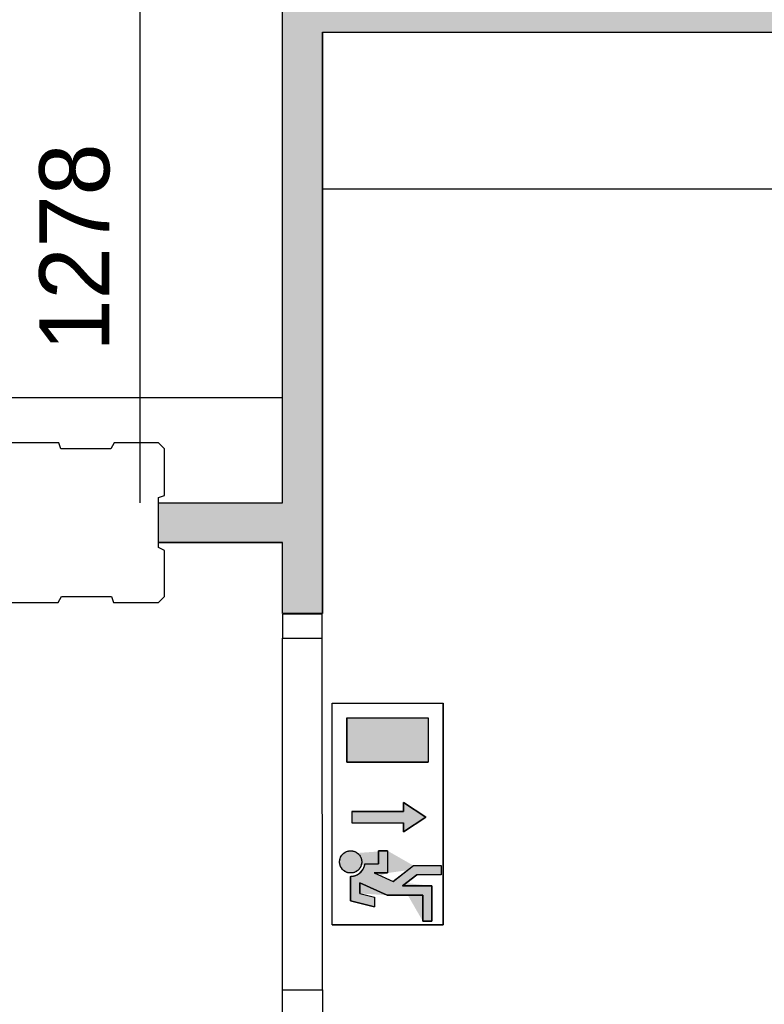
# Model space of a CAD drawing. Extents: x -1826 to 147704, y -44576 to 60962.
# Tile 35 of 75: x 135528 to 137390, y -17471 to -15007. Entities that reach past the tile are written whole.
import ezdxf

# ---------------------------------------------------------------- set-up
doc = ezdxf.new("R2010")
doc.units = 0
doc.header["$MEASUREMENT"] = 0
doc.header["$PDMODE"] = 35
doc.header["$PDSIZE"] = -0.5
doc.layers.get('0').update_dxf_attribs({"linetype": 'CONTINUOUS'})
doc.layers.get('DEFPOINTS').update_dxf_attribs({"linetype": 'CONTINUOUS'})
for name, color, linetype in [('AA$1A---_ARCEER', 252, 'CONTINUOUS'), ('AL22----_BINNENWAND', 252, 'CONTINUOUS'), ('AL32----_BINNENKOZIJN', 252, 'CONTINUOUS'), ('AM$1A---_MAATVOERING', 252, 'CONTINUOUS'), ('Betonpalen', 252, 'CONTINUOUS'), ('Brandweer', 252, 'CONTINUOUS')]:
    doc.layers.add(name, color=color, linetype=linetype)
doc.styles.add('B-01', font='b-gbp')
doc.dimstyles.new('BBA_STAND', dxfattribs={"dimtxt": 175, "dimasz": 1, "dimexe": 1, "dimexo": 0.001, "dimgap": 75, "dimtad": 1, "dimdec": 0, "dimzin": 0, "dimdsep": 46, "dimtxsty": 'B-01', "dimblk": 'NONE', "dimblk1": 'PIJL1', "dimblk2": 'NONE', "dimcen": 1, "dimse1": 1, "dimse2": 1, "dimclrd": 256, "dimclre": 256, "dimclrt": 256, "dimadec": 4, "dimazin": 0, "dimtfac": 1, "dimtdec": 0, "dimtmove": 0, "dimatfit": 2, "dimldrblk": 'PIJL1', "dimfxl": 1, "dimtfillclr": 256, "dimtolj": 1, "dimtzin": 0, "dimarcsym": 0})

# ---------------------------------------------------------------- blocks, each defined once
blk = doc.blocks.new('*D108')
at = {"layer": 'AM$1A---_MAATVOERING', "lineweight": -2, "transparency": 16777216}
blk.add_line((136285.2, -15430.5), (139722.2, -15430.5), dxfattribs=at)
at = {"layer": 'DEFPOINTS', "color": 0, "transparency": 16777216}
for p in [(136285.2, -15038.5), (139722.2, -15038.5), (139722.2, -15430.5)]:
    blk.add_point(p, dxfattribs=at)
at = {"layer": 'AM$1A---_MAATVOERING', "transparency": 16777216, "insert": (138003.7, -15268), "char_height": 175, "attachment_point": 5, "style": 'B-01'}
blk.add_mtext('\\A1;3437', dxfattribs=at)
blk = doc.blocks.new('_None')
blk = doc.blocks.new('PIJL1')
at = {"color": 1, "linetype": 'ByBlock'}
blk.add_line((0, 82.6), (0, -82.6), dxfattribs=at)
blk.add_solid([(-100, 16.7), (-100, -16.7), (0, 0)], dxfattribs=at)
blk = doc.blocks.new('*D121')
at = {"layer": 'AM$1A---_MAATVOERING', "lineweight": -2, "transparency": 16777216}
blk.add_line((135828.3, -14938.5), (135828.3, -16216), dxfattribs=at)
at = {"layer": 'DEFPOINTS', "color": 0, "transparency": 16777216}
for p in [(136185.2, -14938.5), (135828.3, -16216), (136185.2, -16216)]:
    blk.add_point(p, dxfattribs=at)
at = {"layer": 'AM$1A---_MAATVOERING', "transparency": 16777216, "insert": (135665.8, -15577.2), "char_height": 175, "attachment_point": 5, "rotation": 90, "style": 'B-01'}
blk.add_mtext('\\A1;1278', dxfattribs=at)
blk = doc.blocks.new('*D122')
at = {"layer": 'AM$1A---_MAATVOERING', "lineweight": -2, "transparency": 16777216}
blk.add_line((136185.2, -15953.5), (132773.2, -15953.5), dxfattribs=at)
at = {"layer": 'DEFPOINTS', "color": 0, "transparency": 16777216}
for p in [(132773.2, -15268.5), (136185.2, -15381.5), (132773.2, -15953.5)]:
    blk.add_point(p, dxfattribs=at)
at = {"layer": 'AM$1A---_MAATVOERING', "transparency": 16777216, "insert": (134479.2, -15791), "char_height": 175, "attachment_point": 5, "style": 'B-01'}
blk.add_mtext('\\A1;3412', dxfattribs=at)

msp = doc.modelspace()

# ---------------------------------------------------------------- hatches: boundary and pattern name
at = {"layer": 'AA$1A---_ARCEER'}
msp.add_hatch(color=256, dxfattribs=at).paths.add_polyline_path([(136284.6, -16491.7), (136284.6, -16264.7), (136284.6, -15037.2), (139721.6, -15037.2), (139721.6, -16199.7), (139821.6, -16199.7), (139821.6, -14937.2), (136888.6, -14937.2), (136888.6, -14806.7), (136788.6, -14806.7), (136788.6, -14937.2), (136184.6, -14937.2), (136184.6, -16214.7), (135874.6, -16214.7), (135874.6, -16314.7), (136184.6, -16314.7), (136184.6, -16491.7)])
at = {"layer": 'Brandweer'}
h = msp.add_hatch(color=256, dxfattribs=at)
h.paths.add_polyline_path([(136550, -16865.2), (136346.6, -16865.2), (136346.6, -16754.3), (136550, -16754.3)])
h.paths.add_polyline_path([(136358.7, -16989.2), (136358.7, -17017), (136488.2, -17017), (136488.2, -17040.1), (136543.7, -17003.1), (136488.2, -16966.1), (136488.2, -16989.2)])
h.paths.add_polyline_path([(136355.8, -17151.1), (136362.5, -17150.4), (136372.5, -17147), (136377.9, -17143.5), (136381.9, -17140), (136386.6, -17133.8), (136389.7, -17127.4), (136391.1, -17122.6), (136392, -17119.6), (136425.2, -17119.6), (136425.2, -17087.2), (136448.3, -17087.2), (136448.3, -17142.7), (136414.7, -17142.7), (136461.8, -17164.1), (136513, -17124.2), (136582.4, -17124.2), (136582.4, -17147.3), (136521, -17147.3), (136485.3, -17175), (136559.3, -17175), (136559.3, -17262.9), (136536.1, -17262.9), (136536.1, -17198.2), (136447.4, -17198.2), (136378.9, -17167.1), (136378.9, -17194), (136415.9, -17203.2), (136415.9, -17227.1), (136355.8, -17212)], flags=16)
h.paths.add_polyline_path([(136559.3, -17262.9), (136536.1, -17262.9), (136536.1, -17198.2), (136447.4, -17198.2), (136378.9, -17167.1), (136378.9, -17194), (136415.9, -17203.2), (136415.9, -17227.1), (136355.8, -17212), (136355.8, -17151.1), (136361.7, -17150.6), (136364.1, -17150.1), (136366.7, -17149.4), (136369.4, -17148.4), (136372.9, -17146.7), (136375.7, -17145.1), (136377.5, -17143.8), (136379.8, -17141.9), (136381.7, -17140.1), (136384.2, -17137.3), (136386.1, -17134.5), (136387.9, -17131.5), (136389.2, -17128.6), (136390.6, -17124.5), (136391.3, -17121.5), (136392, -17119.6), (136425.2, -17119.6), (136425.2, -17087.2), (136448.3, -17087.2), (136448.3, -17142.7), (136414.7, -17142.7), (136461.8, -17164.1), (136513, -17124.2), (136582.4, -17124.2), (136582.4, -17147.3), (136521, -17147.3), (136485.3, -17175), (136559.3, -17175)], flags=17)
edge = h.paths.add_edge_path()
edge.add_line((136414.7, -17142.7), (136461.8, -17164.1))
edge.add_line((136336.2, -17095.3), (136337.2, -17094.4))
edge.add_line((136337.2, -17094.4), (136338.2, -17093.5))
edge.add_line((136338.2, -17093.5), (136339.3, -17092.7))
edge.add_line((136339.3, -17092.7), (136340.4, -17091.9))
edge.add_line((136340.4, -17091.9), (136341.5, -17091.1))
edge.add_line((136341.5, -17091.1), (136342.7, -17090.5))
edge.add_line((136342.7, -17090.5), (136343.9, -17089.9))
edge.add_line((136343.9, -17089.9), (136345.2, -17089.3))
edge.add_line((136345.2, -17089.3), (136346.5, -17088.8))
edge.add_line((136346.5, -17088.8), (136347.8, -17088.4))
edge.add_line((136347.8, -17088.4), (136349.1, -17088))
edge.add_line((136349.1, -17088), (136350.4, -17087.7))
edge.add_line((136350.4, -17087.7), (136351.7, -17087.5))
edge.add_line((136351.7, -17087.5), (136353.1, -17087.3))
edge.add_line((136353.1, -17087.3), (136354.5, -17087.2))
edge.add_line((136354.5, -17087.2), (136355.8, -17087.2))
edge.add_line((136355.8, -17087.2), (136357.2, -17087.2))
edge.add_line((136357.2, -17087.2), (136358.5, -17087.3))
edge.add_line((136358.5, -17087.3), (136359.9, -17087.5))
edge.add_line((136359.9, -17087.5), (136361.2, -17087.7))
edge.add_line((136361.2, -17087.7), (136362.5, -17088))
edge.add_line((136362.5, -17088), (136363.9, -17088.4))
edge.add_line((136363.9, -17088.4), (136365.2, -17088.8))
edge.add_line((136365.2, -17088.8), (136366.4, -17089.3))
edge.add_line((136366.4, -17089.3), (136367.7, -17089.9))
edge.add_line((136367.7, -17089.9), (136368.9, -17090.5))
edge.add_line((136368.9, -17090.5), (136370.1, -17091.1))
edge.add_line((136370.1, -17091.1), (136371.2, -17091.9))
edge.add_line((136371.2, -17091.9), (136372.3, -17092.7))
edge.add_line((136372.3, -17092.7), (136373.4, -17093.5))
edge.add_line((136373.4, -17093.5), (136374.4, -17094.4))
edge.add_line((136374.4, -17094.4), (136375.4, -17095.3))
edge.add_line((136375.4, -17095.3), (136376.4, -17096.3))
edge.add_line((136376.4, -17096.3), (136377.3, -17097.3))
edge.add_line((136377.3, -17097.3), (136378.1, -17098.4))
edge.add_line((136378.1, -17098.4), (136378.9, -17099.5))
edge.add_line((136378.9, -17099.5), (136379.6, -17100.7))
edge.add_line((136379.6, -17100.7), (136380.3, -17101.9))
edge.add_line((136380.3, -17101.9), (136380.9, -17103.1))
edge.add_line((136380.9, -17103.1), (136381.4, -17104.3))
edge.add_line((136381.4, -17104.3), (136381.9, -17105.6))
edge.add_line((136381.9, -17105.6), (136382.4, -17106.9))
edge.add_line((136382.4, -17106.9), (136382.7, -17108.2))
edge.add_line((136382.7, -17108.2), (136383, -17109.5))
edge.add_line((136383, -17109.5), (136383.3, -17110.9))
edge.add_line((136383.3, -17110.9), (136383.4, -17112.2))
edge.add_line((136383.4, -17112.2), (136383.5, -17113.6))
edge.add_line((136383.5, -17113.6), (136383.6, -17114.9))
edge.add_line((136383.6, -17114.9), (136383.5, -17116.3))
edge.add_line((136383.5, -17116.3), (136383.4, -17117.7))
edge.add_line((136383.4, -17117.7), (136383.3, -17119))
edge.add_line((136383.3, -17119), (136383, -17120.4))
edge.add_line((136383, -17120.4), (136382.7, -17121.7))
edge.add_line((136382.7, -17121.7), (136382.4, -17123))
edge.add_line((136382.4, -17123), (136381.9, -17124.3))
edge.add_line((136381.9, -17124.3), (136381.4, -17125.6))
edge.add_line((136381.4, -17125.6), (136380.9, -17126.8))
edge.add_line((136380.9, -17126.8), (136380.3, -17128))
edge.add_line((136380.3, -17128), (136379.6, -17129.2))
edge.add_line((136379.6, -17129.2), (136378.9, -17130.4))
edge.add_line((136378.9, -17130.4), (136378.1, -17131.5))
edge.add_line((136378.1, -17131.5), (136377.3, -17132.5))
edge.add_line((136377.3, -17132.5), (136376.4, -17133.6))
edge.add_line((136376.4, -17133.6), (136375.4, -17134.6))
edge.add_line((136375.4, -17134.6), (136374.4, -17135.5))
edge.add_line((136374.4, -17135.5), (136373.4, -17136.4))
edge.add_line((136373.4, -17136.4), (136372.3, -17137.2))
edge.add_line((136372.3, -17137.2), (136371.2, -17138))
edge.add_line((136371.2, -17138), (136370.1, -17138.7))
edge.add_line((136370.1, -17138.7), (136368.9, -17139.4))
edge.add_line((136368.9, -17139.4), (136367.7, -17140))
edge.add_line((136367.7, -17140), (136366.4, -17140.6))
edge.add_line((136366.4, -17140.6), (136365.2, -17141.1))
edge.add_line((136365.2, -17141.1), (136363.9, -17141.5))
edge.add_line((136363.9, -17141.5), (136362.5, -17141.9))
edge.add_line((136362.5, -17141.9), (136361.2, -17142.2))
edge.add_line((136361.2, -17142.2), (136359.9, -17142.4))
edge.add_line((136359.9, -17142.4), (136358.5, -17142.6))
edge.add_line((136358.5, -17142.6), (136357.2, -17142.6))
edge.add_line((136357.2, -17142.6), (136355.8, -17142.7))
edge.add_line((136355.8, -17142.7), (136354.5, -17142.6))
edge.add_line((136354.5, -17142.6), (136353.1, -17142.6))
edge.add_line((136353.1, -17142.6), (136351.7, -17142.4))
edge.add_line((136351.7, -17142.4), (136350.4, -17142.2))
edge.add_line((136350.4, -17142.2), (136349.1, -17141.9))
edge.add_line((136349.1, -17141.9), (136347.8, -17141.5))
edge.add_line((136347.8, -17141.5), (136346.5, -17141.1))
edge.add_line((136346.5, -17141.1), (136345.2, -17140.6))
edge.add_line((136345.2, -17140.6), (136343.9, -17140))
edge.add_line((136343.9, -17140), (136342.7, -17139.4))
edge.add_line((136342.7, -17139.4), (136341.5, -17138.7))
edge.add_line((136341.5, -17138.7), (136340.4, -17138))
edge.add_line((136340.4, -17138), (136339.3, -17137.2))
edge.add_line((136339.3, -17137.2), (136338.2, -17136.4))
edge.add_line((136338.2, -17136.4), (136337.2, -17135.5))
edge.add_line((136337.2, -17135.5), (136336.2, -17134.6))
edge.add_line((136336.2, -17134.6), (136335.3, -17133.6))
edge.add_line((136335.3, -17133.6), (136334.4, -17132.5))
edge.add_line((136334.4, -17132.5), (136333.5, -17131.5))
edge.add_line((136333.5, -17131.5), (136332.7, -17130.4))
edge.add_line((136332.7, -17130.4), (136332, -17129.2))
edge.add_line((136332, -17129.2), (136331.3, -17128))
edge.add_line((136331.3, -17128), (136330.7, -17126.8))
edge.add_line((136330.7, -17126.8), (136330.2, -17125.6))
edge.add_line((136330.2, -17125.6), (136329.7, -17124.3))
edge.add_line((136329.7, -17124.3), (136329.3, -17123))
edge.add_line((136329.3, -17123), (136328.9, -17121.7))
edge.add_line((136328.9, -17121.7), (136328.6, -17120.4))
edge.add_line((136328.6, -17120.4), (136328.4, -17119))
edge.add_line((136328.4, -17119), (136328.2, -17117.7))
edge.add_line((136328.2, -17117.7), (136328.1, -17116.3))
edge.add_line((136328.1, -17116.3), (136328.1, -17114.9))
edge.add_line((136328.1, -17114.9), (136328.1, -17113.6))
edge.add_line((136328.1, -17113.6), (136328.2, -17112.2))
edge.add_line((136328.2, -17112.2), (136328.4, -17110.9))
edge.add_line((136328.4, -17110.9), (136328.6, -17109.5))
edge.add_line((136328.6, -17109.5), (136328.9, -17108.2))
edge.add_line((136328.9, -17108.2), (136329.3, -17106.9))
edge.add_line((136329.3, -17106.9), (136329.7, -17105.6))
edge.add_line((136329.7, -17105.6), (136330.2, -17104.3))
edge.add_line((136330.2, -17104.3), (136330.7, -17103.1))
edge.add_line((136330.7, -17103.1), (136331.3, -17101.9))
edge.add_line((136331.3, -17101.9), (136332, -17100.7))
edge.add_line((136332, -17100.7), (136332.7, -17099.5))
edge.add_line((136332.7, -17099.5), (136333.5, -17098.4))
edge.add_line((136333.5, -17098.4), (136334.4, -17097.3))
edge.add_line((136334.4, -17097.3), (136335.3, -17096.3))
edge.add_line((136335.3, -17096.3), (136336.2, -17095.3))
edge.add_line((136448.3, -17087.2), (136425.2, -17087.2))
edge.add_line((136414.7, -17142.7), (136448.3, -17142.7))
edge.add_line((136378.9, -17167.1), (136447.4, -17198.2))
edge.add_line((136378.9, -17194), (136415.9, -17203.2))
edge.add_line((136415.9, -17203.2), (136415.9, -17227.1))
edge.add_line((136355.8, -17212), (136415.9, -17227.1))
edge.add_line((136355.8, -17151.1), (136356.2, -17151.1))
edge.add_line((136356.2, -17151.1), (136356.6, -17151))
edge.add_line((136356.6, -17151), (136357, -17151))
edge.add_line((136357, -17151), (136357.4, -17151))
edge.add_line((136357.4, -17151), (136357.8, -17151))
edge.add_line((136357.8, -17151), (136358.2, -17151))
edge.add_line((136358.2, -17151), (136358.7, -17150.9))
edge.add_line((136358.7, -17150.9), (136359.1, -17150.9))
edge.add_line((136359.1, -17150.9), (136359.5, -17150.9))
edge.add_line((136359.5, -17150.9), (136359.9, -17150.8))
edge.add_line((136359.9, -17150.8), (136360.3, -17150.8))
edge.add_line((136360.3, -17150.8), (136360.7, -17150.7))
edge.add_line((136360.7, -17150.7), (136361.1, -17150.7))
edge.add_line((136361.1, -17150.7), (136361.5, -17150.6))
edge.add_line((136361.5, -17150.6), (136361.9, -17150.5))
edge.add_line((136361.9, -17150.5), (136362.3, -17150.5))
edge.add_line((136362.3, -17150.5), (136362.7, -17150.4))
edge.add_line((136362.7, -17150.4), (136363.1, -17150.3))
edge.add_line((136363.1, -17150.3), (136363.5, -17150.2))
edge.add_line((136363.5, -17150.2), (136363.9, -17150.1))
edge.add_line((136363.9, -17150.1), (136364.3, -17150))
edge.add_line((136364.3, -17150), (136364.7, -17150))
edge.add_line((136364.7, -17150), (136365.1, -17149.8))
edge.add_line((136365.1, -17149.8), (136365.5, -17149.7))
edge.add_line((136365.5, -17149.7), (136365.8, -17149.6))
edge.add_line((136365.8, -17149.6), (136366.2, -17149.5))
edge.add_line((136366.2, -17149.5), (136366.6, -17149.4))
edge.add_line((136366.6, -17149.4), (136367, -17149.3))
edge.add_line((136367, -17149.3), (136367.4, -17149.1))
edge.add_line((136367.4, -17149.1), (136367.8, -17149))
edge.add_line((136367.8, -17149), (136368.2, -17148.9))
edge.add_line((136368.2, -17148.9), (136368.6, -17148.7))
edge.add_line((136368.6, -17148.7), (136368.9, -17148.6))
edge.add_line((136368.9, -17148.6), (136369.3, -17148.4))
edge.add_line((136369.3, -17148.4), (136369.7, -17148.3))
edge.add_line((136369.7, -17148.3), (136370.1, -17148.1))
edge.add_line((136370.1, -17148.1), (136370.4, -17148))
edge.add_line((136370.4, -17148), (136370.8, -17147.8))
edge.add_line((136370.8, -17147.8), (136371.2, -17147.6))
edge.add_line((136371.2, -17147.6), (136371.5, -17147.4))
edge.add_line((136371.5, -17147.4), (136371.9, -17147.3))
edge.add_line((136371.9, -17147.3), (136372.3, -17147.1))
edge.add_line((136372.3, -17147.1), (136372.6, -17146.9))
edge.add_line((136372.6, -17146.9), (136373, -17146.7))
edge.add_line((136373, -17146.7), (136373.3, -17146.5))
edge.add_line((136373.3, -17146.5), (136373.7, -17146.3))
edge.add_line((136373.7, -17146.3), (136374.1, -17146.1))
edge.add_line((136374.1, -17146.1), (136374.4, -17145.9))
edge.add_line((136374.4, -17145.9), (136374.8, -17145.7))
edge.add_line((136374.8, -17145.7), (136375.1, -17145.5))
edge.add_line((136375.1, -17145.5), (136375.4, -17145.3))
edge.add_line((136375.4, -17145.3), (136375.8, -17145))
edge.add_line((136375.8, -17145), (136376.1, -17144.8))
edge.add_line((136376.1, -17144.8), (136376.5, -17144.6))
edge.add_line((136376.5, -17144.6), (136376.8, -17144.3))
edge.add_line((136376.8, -17144.3), (136377.1, -17144.1))
edge.add_line((136377.1, -17144.1), (136377.4, -17143.9))
edge.add_line((136377.4, -17143.9), (136377.8, -17143.6))
edge.add_line((136377.8, -17143.6), (136378.1, -17143.4))
edge.add_line((136378.1, -17143.4), (136378.4, -17143.1))
edge.add_line((136378.4, -17143.1), (136378.7, -17142.9))
edge.add_line((136378.7, -17142.9), (136379, -17142.6))
edge.add_line((136379, -17142.6), (136379.3, -17142.3))
edge.add_line((136379.3, -17142.3), (136379.7, -17142.1))
edge.add_line((136379.7, -17142.1), (136380, -17141.8))
edge.add_line((136380, -17141.8), (136380.3, -17141.5))
edge.add_line((136380.3, -17141.5), (136380.6, -17141.2))
edge.add_line((136380.6, -17141.2), (136380.9, -17141))
edge.add_line((136380.9, -17141), (136381.1, -17140.7))
edge.add_line((136381.1, -17140.7), (136381.4, -17140.4))
edge.add_line((136381.4, -17140.4), (136381.7, -17140.1))
edge.add_line((136381.7, -17140.1), (136382, -17139.8))
edge.add_line((136382, -17139.8), (136382.3, -17139.5))
edge.add_line((136382.3, -17139.5), (136382.6, -17139.2))
edge.add_line((136382.6, -17139.2), (136382.8, -17138.9))
edge.add_line((136382.8, -17138.9), (136383.1, -17138.6))
edge.add_line((136383.1, -17138.6), (136383.4, -17138.3))
edge.add_line((136383.4, -17138.3), (136383.6, -17138))
edge.add_line((136383.6, -17138), (136383.9, -17137.7))
edge.add_line((136383.9, -17137.7), (136384.1, -17137.3))
edge.add_line((136384.1, -17137.3), (136384.4, -17137))
edge.add_line((136384.4, -17137), (136384.6, -17136.7))
edge.add_line((136384.6, -17136.7), (136384.9, -17136.4))
edge.add_line((136384.9, -17136.4), (136385.1, -17136))
edge.add_line((136385.1, -17136), (136385.3, -17135.7))
edge.add_line((136385.3, -17135.7), (136385.6, -17135.4))
edge.add_line((136385.6, -17135.4), (136385.8, -17135))
edge.add_line((136385.8, -17135), (136386, -17134.7))
edge.add_line((136386, -17134.7), (136386.3, -17134.4))
edge.add_line((136386.3, -17134.4), (136386.5, -17134))
edge.add_line((136386.5, -17134), (136386.7, -17133.7))
edge.add_line((136386.7, -17133.7), (136386.9, -17133.3))
edge.add_line((136386.9, -17133.3), (136387.1, -17133))
edge.add_line((136387.1, -17133), (136387.3, -17132.6))
edge.add_line((136387.3, -17132.6), (136387.5, -17132.3))
edge.add_line((136387.5, -17132.3), (136387.7, -17131.9))
edge.add_line((136387.7, -17131.9), (136387.9, -17131.5))
edge.add_line((136387.9, -17131.5), (136388.1, -17131.2))
edge.add_line((136388.1, -17131.2), (136388.2, -17130.8))
edge.add_line((136388.2, -17130.8), (136388.4, -17130.4))
edge.add_line((136388.4, -17130.4), (136388.6, -17130.1))
edge.add_line((136388.6, -17130.1), (136388.8, -17129.7))
edge.add_line((136388.8, -17129.7), (136388.9, -17129.3))
edge.add_line((136388.9, -17129.3), (136389.1, -17129))
edge.add_line((136389.1, -17129), (136389.2, -17128.6))
edge.add_line((136389.2, -17128.6), (136389.4, -17128.2))
edge.add_line((136389.4, -17128.2), (136389.5, -17127.8))
edge.add_line((136389.5, -17127.8), (136389.7, -17127.4))
edge.add_line((136389.7, -17127.4), (136389.8, -17127.1))
edge.add_line((136389.8, -17127.1), (136390, -17126.7))
edge.add_line((136390, -17126.7), (136390.1, -17126.3))
edge.add_line((136390.1, -17126.3), (136390.2, -17125.9))
edge.add_line((136390.2, -17125.9), (136390.3, -17125.5))
edge.add_line((136390.3, -17125.5), (136390.5, -17125.1))
edge.add_line((136390.5, -17125.1), (136390.6, -17124.7))
edge.add_line((136390.6, -17124.7), (136390.7, -17124.3))
edge.add_line((136390.7, -17124.3), (136390.8, -17124))
edge.add_line((136390.8, -17124), (136390.9, -17123.6))
edge.add_line((136390.9, -17123.6), (136391, -17123.2))
edge.add_line((136391, -17123.2), (136391.1, -17122.8))
edge.add_line((136391.1, -17122.8), (136391.2, -17122.4))
edge.add_line((136391.2, -17122.4), (136391.2, -17122))
edge.add_line((136391.2, -17122), (136391.3, -17121.6))
edge.add_line((136391.3, -17121.6), (136391.4, -17121.2))
edge.add_line((136391.4, -17121.2), (136391.4, -17120.8))
edge.add_line((136391.4, -17120.8), (136391.5, -17120.4))
edge.add_line((136391.5, -17120.4), (136391.6, -17120))
edge.add_line((136391.6, -17120), (136391.6, -17119.6))
edge.add_line((136391.6, -17119.6), (136425.2, -17119.6))
edge.add_line((136425.2, -17087.2), (136425.2, -17119.6))
edge.add_line((136355.8, -17151.1), (136355.8, -17212))
edge.add_line((136378.9, -17194), (136378.9, -17167.1))
edge.add_line((136447.4, -17198.2), (136536.1, -17198.2))
edge.add_line((136559.3, -17175), (136485.3, -17175))
edge.add_line((136536.1, -17262.9), (136559.3, -17262.9))
edge.add_line((136536.1, -17198.2), (136536.1, -17262.9))
edge.add_line((136559.3, -17262.9), (136559.3, -17175))
edge.add_line((136461.6, -17164.2), (136513, -17124.2))
edge.add_line((136448.3, -17087.2), (136448.3, -17142.7))
edge.add_line((136582.4, -17124.2), (136582.4, -17147.3))
edge.add_line((136513, -17124.2), (136582.4, -17124.2))
edge.add_line((136582.4, -17147.3), (136521, -17147.3))
edge.add_line((136485.3, -17175), (136521, -17147.3))
for points in [[(136383, -17109.7), (136383, -17109.6), (136381.8, -17105.4), (136381.8, -17105.2), (136379.8, -17101), (136379.7, -17100.8), (136377.9, -17098.1), (136377.8, -17098), (136373.7, -17093.7), (136373.6, -17093.7), (136369.4, -17090.8), (136369.2, -17090.6), (136366, -17089.1), (136365.8, -17089.1), (136360.3, -17087.6), (136360.1, -17087.5), (136356.8, -17087.2), (136356.5, -17087.2), (136352.6, -17087.4), (136352.3, -17087.4), (136346.8, -17088.7), (136346.6, -17088.8), (136342.5, -17090.6), (136342.3, -17090.7), (136338.9, -17092.9), (136338.8, -17093.1), (136335.5, -17096), (136335.4, -17096.1), (136333.8, -17098.1), (136333.6, -17098.3), (136331.9, -17100.8), (136331.8, -17101), (136330.8, -17102.9), (136330.8, -17103), (136329.2, -17107), (136329.2, -17107.1), (136328.1, -17113.2), (136328.1, -17113.3), (136328.7, -17120.6), (136328.7, -17120.7), (136330.5, -17126.2), (136330.5, -17126.4), (136332.6, -17130.1), (136332.6, -17130.2), (136335.5, -17133.8), (136335.7, -17134), (136338, -17136.2), (136338.1, -17136.3), (136341.9, -17138.9), (136342, -17139), (136347, -17141.3), (136347.2, -17141.3), (136351.7, -17142.4), (136354.5, -17142.6), (136354.5, -17142.6), (136359, -17142.5), (136359.2, -17142.5), (136361.8, -17142), (136362, -17142), (136366.1, -17140.7), (136366.2, -17140.7), (136369.3, -17139.2), (136369.5, -17139.1), (136373.4, -17136.4), (136376.7, -17133.2), (136376.8, -17133), (136379.1, -17130), (136379.2, -17129.8), (136380.9, -17126.7), (136381, -17126.6), (136382.5, -17122.5), (136382.5, -17122.3), (136383.5, -17116.4), (136383.5, -17116.3)], [(136559.3, -17175), (136485.3, -17175), (136521, -17147.3), (136582.4, -17147.3), (136582.4, -17124.2), (136513, -17124.2), (136461.8, -17164.1), (136414.7, -17142.7), (136448.3, -17142.7), (136448.3, -17087.2), (136425.2, -17087.2), (136425.2, -17119.6), (136392, -17119.6), (136391.3, -17121.5), (136390.6, -17124.5), (136389.2, -17128.6), (136387.9, -17131.5), (136386.1, -17134.5), (136384.2, -17137.3), (136381.7, -17140.1), (136379.8, -17141.9), (136377.5, -17143.8), (136375.7, -17145.1), (136372.9, -17146.7), (136369.4, -17148.4), (136366.7, -17149.4), (136364.1, -17150.1), (136361.7, -17150.6), (136355.8, -17151.1), (136355.8, -17212), (136415.9, -17227.1), (136415.9, -17203.2), (136378.9, -17194), (136378.9, -17167.1), (136447.4, -17198.2), (136536.1, -17198.2), (136536.1, -17262.9), (136559.3, -17262.9)]]:
    msp.add_hatch(color=256, dxfattribs=at).paths.add_polyline_path(points)

# ---------------------------------------------------------------- linework, layer by layer
at = {"layer": 'AL22----_BINNENWAND'}
for points in [[(136185.2, -16216), (136185.2, -14938.5)], [(136285.2, -15038.5), (139722.2, -15038.5)], [(136285.2, -16493), (136285.2, -15038.5)], [(136285.2, -15038.5), (136285.2, -16266)], [(135875.2, -16216), (136185.2, -16216)], [(135875.2, -16316), (135875.2, -16216)], [(135875.2, -16216), (136185.2, -16216)], [(135875.2, -16316), (135875.2, -16216)], [(136285.2, -16266), (136285.2, -16493)], [(135875.2, -16316), (136185.2, -16316)], [(136185.2, -16316), (135875.2, -16316)], [(136185.2, -16493), (136185.2, -16316)], [(136185.2, -16493), (136285.2, -16493)], [(136285.2, -16493), (136185.2, -16493)]]:
    msp.add_lwpolyline(points, dxfattribs=at)
at = {"layer": 'AL32----_BINNENKOZIJN'}
for points in [[(136185.2, -16495), (136185.2, -16554.7), (136284.9, -16554.7), (136284.9, -16495)], [(136185.2, -17495), (136185.2, -17435), (136285.2, -17435), (136285.2, -17495)]]:
    msp.add_lwpolyline(points, close=True, dxfattribs=at)
for points in [[(136185.2, -17435), (136185.2, -16554.7)], [(136285.2, -17435), (136284.9, -16554.7)]]:
    msp.add_lwpolyline(points, dxfattribs=at)
at = {"layer": 'Betonpalen'}
msp.add_lwpolyline([(135505.3, -16466), (135624.3, -16466), (135632.3, -16451), (135757.3, -16451), (135762.3, -16466), (135875.3, -16466), (135890.3, -16451), (135890.3, -16336), (135875.3, -16328), (135875.3, -16203), (135890.3, -16198), (135890.3, -16081), (135875.3, -16066), (135764.3, -16066), (135756.3, -16081), (135631.3, -16081), (135626.3, -16066), (135505.3, -16066)], dxfattribs=at)
at = {"layer": 'Brandweer'}
for p, q in [((136309.6, -17272.2), (136309.6, -16717.3)), ((136309.6, -16717.3), (136587, -16717.3)), ((136587, -17272.2), (136587, -16717.3)), ((136346.6, -16754.3), (136346.6, -16865.2)), ((136346.6, -16754.3), (136550, -16754.3)), ((136550, -16754.3), (136550, -16865.2)), ((136346.6, -16865.2), (136550, -16865.2)), ((136488.2, -16989.2), (136488.2, -16966.1)), ((136488.2, -16966.1), (136543.7, -17003.1)), ((136358.7, -16989.2), (136488.2, -16989.2)), ((136358.7, -17017), (136488.2, -17017)), ((136543.7, -17003.1), (136488.2, -17040.1)), ((136488.2, -17040.1), (136488.2, -17017)), ((136425.2, -17087.2), (136425.2, -17119.6)), ((136448.3, -17087.2), (136425.2, -17087.2)), ((136448.3, -17087.2), (136448.3, -17142.7)), ((136391.6, -17119.6), (136425.2, -17119.6)), ((136461.6, -17164.2), (136513, -17124.2)), ((136513, -17124.2), (136582.4, -17124.2)), ((136582.4, -17124.2), (136582.4, -17147.3)), ((136414.7, -17142.7), (136448.3, -17142.7)), ((136414.7, -17142.7), (136461.8, -17164.1)), ((136485.3, -17175), (136521, -17147.3)), ((136582.4, -17147.3), (136521, -17147.3)), ((136355.8, -17151.1), (136355.8, -17212)), ((136378.9, -17194), (136378.9, -17167.1)), ((136378.9, -17167.1), (136447.4, -17198.2)), ((136378.9, -17194), (136415.9, -17203.2)), ((136447.4, -17198.2), (136536.1, -17198.2)), ((136559.3, -17175), (136485.3, -17175)), ((136536.1, -17198.2), (136536.1, -17262.9)), ((136559.3, -17262.9), (136559.3, -17175)), ((136355.8, -17212), (136415.9, -17227.1)), ((136415.9, -17203.2), (136415.9, -17227.1)), ((136309.6, -17272.2), (136587, -17272.2)), ((136536.1, -17262.9), (136559.3, -17262.9))]:
    msp.add_line(p, q, dxfattribs=at)
for points in [[(136587, -17272.2), (136309.6, -17272.2), (136309.6, -16717.3), (136587, -16717.3), (136587, -17272.2)], [(136550, -16865.2), (136346.6, -16865.2), (136346.6, -16754.3), (136550, -16754.3), (136550, -16865.2)], [(136358.7, -16989.2), (136358.7, -17017), (136488.2, -17017), (136488.2, -17040.1), (136543.7, -17003.1), (136488.2, -16966.1), (136488.2, -16989.2), (136358.7, -16989.2)], [(136351.7, -17142.4), (136347.1, -17141.3), (136342, -17139), (136338.1, -17136.3), (136335.6, -17133.9), (136332.6, -17130.2), (136330.5, -17126.3), (136328.7, -17120.6), (136328.1, -17113.3), (136329.2, -17107.1), (136330.8, -17103), (136331.9, -17100.8), (136333.7, -17098.2), (136335.5, -17096.1), (136338.8, -17093), (136342.4, -17090.6), (136346.7, -17088.7), (136352.4, -17087.4), (136356.7, -17087.2), (136360.2, -17087.5), (136365.9, -17089.1), (136369.3, -17090.7), (136373.6, -17093.7), (136377.8, -17098.1), (136379.7, -17100.9), (136381.8, -17105.3), (136383, -17109.6), (136383.5, -17116.3), (136382.5, -17122.4), (136381, -17126.6), (136379.1, -17129.9), (136376.8, -17133.1), (136373.4, -17136.4), (136369.4, -17139.1), (136366.1, -17140.7), (136361.9, -17142), (136359.1, -17142.5), (136354.5, -17142.6), (136351.7, -17142.4)], [(136336.2, -17095.3), (136337.2, -17094.4), (136338.2, -17093.5), (136339.3, -17092.7), (136340.4, -17091.9), (136341.5, -17091.1), (136342.7, -17090.5), (136343.9, -17089.9), (136345.2, -17089.3), (136346.5, -17088.8), (136347.8, -17088.4), (136349.1, -17088), (136350.4, -17087.7), (136351.7, -17087.5), (136353.1, -17087.3), (136354.5, -17087.2), (136355.8, -17087.2), (136357.2, -17087.2), (136358.5, -17087.3), (136359.9, -17087.5), (136361.2, -17087.7), (136362.5, -17088), (136363.9, -17088.4), (136365.2, -17088.8), (136366.4, -17089.3), (136367.7, -17089.9), (136368.9, -17090.5), (136370.1, -17091.1), (136371.2, -17091.9), (136372.3, -17092.7), (136373.4, -17093.5), (136374.4, -17094.4), (136375.4, -17095.3), (136376.4, -17096.3), (136377.3, -17097.3), (136378.1, -17098.4), (136378.9, -17099.5), (136379.6, -17100.7), (136380.3, -17101.9), (136380.9, -17103.1), (136381.4, -17104.3), (136381.9, -17105.6), (136382.4, -17106.9), (136382.7, -17108.2), (136383, -17109.5), (136383.3, -17110.9), (136383.4, -17112.2), (136383.5, -17113.6), (136383.6, -17114.9), (136383.5, -17116.3), (136383.4, -17117.7), (136383.3, -17119), (136383, -17120.4), (136382.7, -17121.7), (136382.4, -17123), (136381.9, -17124.3), (136381.4, -17125.6), (136380.9, -17126.8), (136380.3, -17128), (136379.6, -17129.2), (136378.9, -17130.4), (136378.1, -17131.5), (136377.3, -17132.5), (136376.4, -17133.6), (136375.4, -17134.6), (136374.4, -17135.5), (136373.4, -17136.4), (136372.3, -17137.2), (136371.2, -17138), (136370.1, -17138.7), (136368.9, -17139.4), (136367.7, -17140), (136366.4, -17140.6), (136365.2, -17141.1), (136363.9, -17141.5), (136362.5, -17141.9), (136361.2, -17142.2), (136359.9, -17142.4), (136358.5, -17142.6), (136357.2, -17142.6), (136355.8, -17142.7), (136354.5, -17142.6), (136353.1, -17142.6), (136351.7, -17142.4), (136350.4, -17142.2), (136349.1, -17141.9), (136347.8, -17141.5), (136346.5, -17141.1), (136345.2, -17140.6), (136343.9, -17140), (136342.7, -17139.4), (136341.5, -17138.7), (136340.4, -17138), (136339.3, -17137.2), (136338.2, -17136.4), (136337.2, -17135.5), (136336.2, -17134.6), (136335.3, -17133.6), (136334.4, -17132.5), (136333.5, -17131.5), (136332.7, -17130.4), (136332, -17129.2), (136331.3, -17128), (136330.7, -17126.8), (136330.2, -17125.6), (136329.7, -17124.3), (136329.3, -17123), (136328.9, -17121.7), (136328.6, -17120.4), (136328.4, -17119), (136328.2, -17117.7), (136328.1, -17116.3), (136328.1, -17114.9), (136328.1, -17113.6), (136328.2, -17112.2), (136328.4, -17110.9), (136328.6, -17109.5), (136328.9, -17108.2), (136329.3, -17106.9), (136329.7, -17105.6), (136330.2, -17104.3), (136330.7, -17103.1), (136331.3, -17101.9), (136332, -17100.7), (136332.7, -17099.5), (136333.5, -17098.4), (136334.4, -17097.3), (136335.3, -17096.3), (136336.2, -17095.3)], [(136559.3, -17262.9), (136536.1, -17262.9), (136536.1, -17198.2), (136447.4, -17198.2), (136378.9, -17167.1), (136378.9, -17194), (136415.9, -17203.2), (136415.9, -17227.1), (136355.8, -17212), (136355.8, -17151.1), (136361.7, -17150.6), (136364.1, -17150.1), (136366.7, -17149.4), (136369.4, -17148.4), (136372.9, -17146.7), (136375.7, -17145.1), (136377.5, -17143.8), (136379.8, -17141.9), (136381.7, -17140.1), (136384.2, -17137.3), (136386.1, -17134.5), (136387.9, -17131.5), (136389.2, -17128.6), (136390.6, -17124.5), (136391.3, -17121.5), (136392, -17119.6), (136425.2, -17119.6), (136425.2, -17087.2), (136448.3, -17087.2), (136448.3, -17142.7), (136414.7, -17142.7), (136461.8, -17164.1), (136513, -17124.2), (136582.4, -17124.2), (136582.4, -17147.3), (136521, -17147.3), (136485.3, -17175), (136559.3, -17175), (136559.3, -17262.9)], [(136355.8, -17151.1), (136356.2, -17151.1), (136356.6, -17151), (136357, -17151), (136357.4, -17151), (136357.8, -17151), (136358.2, -17151), (136358.7, -17150.9), (136359.1, -17150.9), (136359.5, -17150.9), (136359.9, -17150.8), (136360.3, -17150.8), (136360.7, -17150.7), (136361.1, -17150.7), (136361.5, -17150.6), (136361.9, -17150.5), (136362.3, -17150.5), (136362.7, -17150.4), (136363.1, -17150.3), (136363.5, -17150.2), (136363.9, -17150.1), (136364.3, -17150), (136364.7, -17150), (136365.1, -17149.8), (136365.5, -17149.7), (136365.8, -17149.6), (136366.2, -17149.5), (136366.6, -17149.4), (136367, -17149.3), (136367.4, -17149.1), (136367.8, -17149), (136368.2, -17148.9), (136368.6, -17148.7), (136368.9, -17148.6), (136369.3, -17148.4), (136369.7, -17148.3), (136370.1, -17148.1), (136370.4, -17148), (136370.8, -17147.8), (136371.2, -17147.6), (136371.5, -17147.4), (136371.9, -17147.3), (136372.3, -17147.1), (136372.6, -17146.9), (136373, -17146.7), (136373.3, -17146.5), (136373.7, -17146.3), (136374.1, -17146.1), (136374.4, -17145.9), (136374.8, -17145.7), (136375.1, -17145.5), (136375.4, -17145.3), (136375.8, -17145), (136376.1, -17144.8), (136376.5, -17144.6), (136376.8, -17144.3), (136377.1, -17144.1), (136377.4, -17143.9), (136377.8, -17143.6), (136378.1, -17143.4), (136378.4, -17143.1), (136378.7, -17142.9), (136379, -17142.6), (136379.3, -17142.3), (136379.7, -17142.1), (136380, -17141.8), (136380.3, -17141.5), (136380.6, -17141.2), (136380.9, -17141), (136381.1, -17140.7), (136381.4, -17140.4), (136381.7, -17140.1), (136382, -17139.8), (136382.3, -17139.5), (136382.6, -17139.2), (136382.8, -17138.9), (136383.1, -17138.6), (136383.4, -17138.3), (136383.6, -17138), (136383.9, -17137.7), (136384.1, -17137.3), (136384.4, -17137), (136384.6, -17136.7), (136384.9, -17136.4), (136385.1, -17136), (136385.3, -17135.7), (136385.6, -17135.4), (136385.8, -17135), (136386, -17134.7), (136386.3, -17134.4), (136386.5, -17134), (136386.7, -17133.7), (136386.9, -17133.3), (136387.1, -17133), (136387.3, -17132.6), (136387.5, -17132.3), (136387.7, -17131.9), (136387.9, -17131.5), (136388.1, -17131.2), (136388.2, -17130.8), (136388.4, -17130.4), (136388.6, -17130.1), (136388.8, -17129.7), (136388.9, -17129.3), (136389.1, -17129), (136389.2, -17128.6), (136389.4, -17128.2), (136389.5, -17127.8), (136389.7, -17127.4), (136389.8, -17127.1), (136390, -17126.7), (136390.1, -17126.3), (136390.2, -17125.9), (136390.3, -17125.5), (136390.5, -17125.1), (136390.6, -17124.7), (136390.7, -17124.3), (136390.8, -17124), (136390.9, -17123.6), (136391, -17123.2), (136391.1, -17122.8), (136391.2, -17122.4), (136391.2, -17122), (136391.3, -17121.6), (136391.4, -17121.2), (136391.4, -17120.8), (136391.5, -17120.4), (136391.6, -17120), (136391.6, -17119.6)]]:
    msp.add_lwpolyline(points, dxfattribs=at)
msp.add_lwpolyline([(136355.8, -17151.1), (136362.5, -17150.4), (136372.5, -17147), (136377.9, -17143.5), (136381.9, -17140), (136386.6, -17133.8), (136389.7, -17127.4), (136391.1, -17122.6), (136392, -17119.6), (136425.2, -17119.6), (136425.2, -17087.2), (136448.3, -17087.2), (136448.3, -17142.7), (136414.7, -17142.7), (136461.8, -17164.1), (136513, -17124.2), (136582.4, -17124.2), (136582.4, -17147.3), (136521, -17147.3), (136485.3, -17175), (136559.3, -17175), (136559.3, -17262.9), (136536.1, -17262.9), (136536.1, -17198.2), (136447.4, -17198.2), (136378.9, -17167.1), (136378.9, -17194), (136415.9, -17203.2), (136415.9, -17227.1), (136355.8, -17212)], close=True, dxfattribs=at)

# ---------------------------------------------------------------- dimensions: what is measured, and where the dimension line sits
at = {"layer": 'AM$1A---_MAATVOERING'}
dim = msp.add_linear_dim(base=(135828.270529, -16215.9638516), p1=(136185.1626757, -14938.4638516), p2=(136185.1626652, -16215.9638516), angle=269.9999995, dimstyle='BBA_STAND', override={"dimtmove": 1}, dxfattribs=at)
dim.commit()
dim.dimension.update_dxf_attribs({"geometry": '*D121', "text_midpoint": (135665.770529, -15577.2138516)})
for base, p1, p2, picture, middle in [((139722.2, -15430.5), (136285.2, -15038.5), (139722.2, -15038.5), '*D108', (138003.7, -15268)), ((132773.2, -15953.5), (136185.2, -15381.5), (132773.2, -15268.5), '*D122', (134479.2, -15791))]:
    dim = msp.add_linear_dim(base=base, p1=p1, p2=p2, angle=360, dimstyle='BBA_STAND', dxfattribs=at)
    dim.commit()
    dim.dimension.update_dxf_attribs({"geometry": picture, "text_midpoint": middle})

doc.saveas('drawing.dxf')
